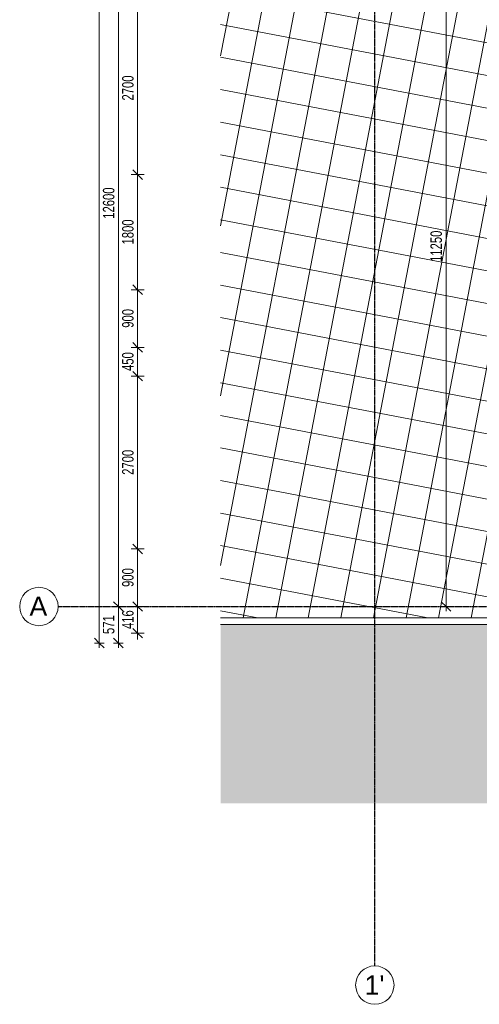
# Model space of a CAD drawing. Header units: millimetres. Extents: x -80560 to 110805, y -11020 to 52719.
# Tile 6 of 152: x 29345 to 36527, y 3783 to 19171. Entities that reach past the tile are written whole.
import ezdxf

# ---------------------------------------------------------------- set-up
doc = ezdxf.new("R2010")
doc.units = ezdxf.units.MM
doc.linetypes.add('CENTER2', pattern=[20, 8, -4, 4, -4])
for name, color, linetype, lineweight in [('A-ANNO-DIMS', 211, 'Continuous', 9), ('A-ANNO-DIMS-100', 211, 'Continuous', 9), ('A-FLOR', 192, 'Continuous', 18), ('A-FLOR-PATT', 8, 'Continuous', 18), ('S-GRID', 1, 'Continuous', 9), ('S-GRID-IDEN', 1, 'Continuous', 9)]:
    doc.layers.add(name, color=color, linetype=linetype, lineweight=lineweight)
doc.styles.add('Arial_5', font='arial.ttf', dxfattribs={"height": 300})
doc.styles.add('Arial_6', font='arial.ttf', dxfattribs={"width": 0.7, "height": 180})
doc.dimstyles.new('n3o_1_8', dxfattribs={"dimscale": 304.8, "dimtxt": 183.646692, "dimasz": 0.492126, "dimexe": 0.246063, "dimexo": 0.0625, "dimgap": 0.032808, "dimtad": 1, "dimdec": 0, "dimdsep": 46, "dimtxsty": 'Arial_6', "dimblk1": 'OBLIQUE', "dimblk2": 'OBLIQUE', "dimsah": 1, "dimcen": 0.09, "dimdle": 0.246063, "dimazin": 0, "dimtfac": 1, "dimtdec": 4, "dimtix": 1, "dimtmove": 0, "dimatfit": 3, "dimfxl": 0.246063, "dimfxlon": 1, "dimtvp": 1, "dimtolj": 1, "dimtzin": 0, "dimarcsym": 2})
doc.dimstyles.new('n3o_1_8_0_decimalen', dxfattribs={"dimscale": 304.8, "dimtxt": 183.646692, "dimasz": 0.492126, "dimexe": 0.328084, "dimexo": 0.0625, "dimgap": 0.032808, "dimtad": 1, "dimdec": 0, "dimdsep": 46, "dimtxsty": 'Arial_6', "dimblk1": 'OBLIQUE', "dimblk2": 'OBLIQUE', "dimsah": 1, "dimcen": 0.09, "dimdle": 0.328084, "dimazin": 0, "dimtfac": 1, "dimtdec": 4, "dimtix": 1, "dimtmove": 0, "dimatfit": 3, "dimfxl": 0.328084, "dimfxlon": 1, "dimtvp": 1, "dimtolj": 1, "dimtzin": 0, "dimarcsym": 2})
doc.dimstyles.new('n3o_1_8_3', dxfattribs={"dimscale": 304.8, "dimtxt": 183.646692, "dimasz": 0.492126, "dimexe": 0.246063, "dimexo": 0.0625, "dimgap": 0.032808, "dimtad": 1, "dimdec": 0, "dimdsep": 46, "dimtxsty": 'Arial_6', "dimblk1": 'OBLIQUE', "dimblk2": 'OBLIQUE', "dimsah": 1, "dimcen": 0.09, "dimdle": 0.246063, "dimazin": 0, "dimtfac": 1, "dimtdec": 4, "dimtix": 1, "dimtmove": 0, "dimatfit": 3, "dimfxl": 0.246063, "dimfxlon": 1, "dimtvp": 1, "dimtolj": 1, "dimtzin": 0, "dimarcsym": 2})

# ---------------------------------------------------------------- blocks, each defined once
blk = doc.blocks.new('Leonardo College_EHA_1489_R18_CF_situatie_2020_rvt-1-DO_00 begane grond')
at = {"layer": 'A-FLOR-PATT', "lineweight": 9}
h = blk.add_hatch(dxfattribs=at)
h.set_pattern_fill('FP_25', color=43, style=0, pattern_type=2)
h.set_pattern_definition([(169.149, (24084.14, 38525.2), (-94.128, -491.06), []), (259.149, (24084.14, 38525.2), (491.06, -94.128), [])])
h.paths.add_polyline_path([(14152, 9821), (14152, 34634), (13184, 34634), (13184, 34771), (12952, 34771), (12952, 48157), (13184, 48157), (13184, 48216), (18550, 48216), (18550, 48157), (19450, 48157), (19450, 48216), (19700, 48216), (19700, 48157), (20600, 48157), (20600, 48216), (21650, 48216), (21650, 48157), (22550, 48157), (22550, 48216), (23000, 48216), (23000, 48157), (24100, 48157), (24100, 48216), (26625, 48216), (26625, 48202), (26650, 48201), (26650, 48157), (28000, 48157), (28000, 48202), (28025, 48202), (28025, 48216), (29775, 48216), (29775, 48202), (29800, 48201), (29800, 48157), (29805, 48157), (29805, 48201), (29825, 48201), (29825, 48166), (31125, 48166), (31125, 48201), (31145, 48201), (31145, 48157), (31150, 48157), (31150, 48202), (31175, 48202), (31175, 48216), (32800, 48216), (32800, 48157), (33631, 48157), (33631, 49581), (7590, 49581), (7590, 9821), (12289, 9821)], flags=0)
h.paths.add_polyline_path([(10632, 32055), (10632, 32075), (10622, 32075), (10622, 32055), (10282, 32055), (10282, 32075), (10272, 32075), (10272, 32055), (9932, 32055), (9932, 32075), (9922, 32075), (9922, 32055), (9582, 32055), (9582, 32075), (9572, 32075), (9572, 32055), (9232, 32055), (9232, 32075), (9222, 32075), (9222, 32055), (8882, 32055), (8882, 32075), (8877, 32075), (8877, 32655), (10977, 32655), (10977, 32075), (10972, 32075), (10972, 32055)], flags=0)
h.paths.add_polyline_path([(67960, 48157), (67960, 49581), (48811, 49581), (48807, 48216), (49300, 48216), (49300, 48157), (51100, 48157), (51100, 48216), (54550, 48216), (54550, 48157), (57250, 48157), (57250, 48216), (60400, 48216), (60400, 48157), (62200, 48157), (62200, 48216), (64450, 48216), (64450, 48157), (67499, 48157)], flags=0)
h.paths.add_polyline_path([(27719, 48166), (27719, 48211), (27991, 48211), (27991, 48166), (27854, 48166)], flags=0)
h.paths.add_polyline_path([(27266, 48166), (26659, 48166), (26659, 48211), (27711, 48211), (27711, 48166), (27560, 48166)], flags=0)
h.paths.add_polyline_path([(31120, 48171), (29829, 48171), (29829, 48201), (31120, 48201)], flags=0)
h = blk.add_hatch(dxfattribs=at)
h.set_pattern_fill('FP_27', color=93, style=0, pattern_type=2)
h.set_pattern_definition([(90, (0, 0), (-456.197, 456.197), [120.967, -791.427]), (45, (0, 0), (-456.197, 456.197), [120.968, -524.193]), (135, (0, 0), (-456.197, -456.197), [120.968, -524.193])])
h.paths.add_polyline_path([(53548, 6923), (67447, 6923), (67425, 9701), (65130, 9701), (65130, 9711), (64440, 9713), (64440, 9701), (64450, 9701), (64450, 9584), (62200, 9584), (62200, 9701), (62210, 9701), (62210, 9720), (61626, 9721), (60390, 9721), (60390, 9701), (60400, 9701), (60400, 9584), (57700, 9584), (57700, 9701), (57710, 9701), (57710, 9721), (54990, 9721), (54990, 9701), (55000, 9701), (55000, 9584), (52300, 9584), (52300, 9701), (52268, 9701), (52268, 9694), (52290, 9694), (52290, 9684), (49610, 9684), (49610, 9694), (49632, 9694), (49632, 9701), (49600, 9700), (49600, 9584), (47450, 9584), (47450, 9701), (47418, 9701), (47418, 9694), (47440, 9694), (47440, 9684), (42960, 9684), (42960, 9694), (42982, 9694), (42982, 9701), (42950, 9700), (42950, 9584), (41600, 9584), (41600, 9701), (41568, 9701), (41568, 9694), (41590, 9694), (41590, 9684), (40683, 9684), (40682, 9678), (39817, 9678), (39817, 9684), (39710, 9684), (39710, 9694), (39732, 9694), (39732, 9701), (39700, 9701), (39700, 9584), (38800, 9584), (38800, 9701), (38768, 9701), (38768, 9694), (38790, 9694), (38790, 9684), (37910, 9684), (37910, 9694), (37932, 9694), (37932, 9701), (37900, 9701), (37900, 9584), (35200, 9584), (35200, 9701), (35168, 9701), (35168, 9694), (35190, 9694), (35190, 9684), (32510, 9684), (32510, 9694), (32532, 9694), (32532, 9701), (32500, 9701), (32500, 9584), (30100, 9584), (30100, 9701), (30068, 9701), (30068, 9694), (30090, 9694), (30090, 9684), (29210, 9684), (29210, 9694), (29232, 9694), (29232, 9701), (29200, 9701), (29200, 9584), (28527, 9584), (28527, 9701), (28495, 9701), (28495, 9694), (28517, 9694), (28517, 9684), (28412, 9684), (28409, 9668), (27544, 9668), (27542, 9684), (27437, 9684), (27437, 9694), (27459, 9694), (27459, 9701), (27427, 9701), (27427, 9584), (25750, 9584), (25750, 9701), (25718, 9701), (25718, 9694), (25740, 9694), (25740, 9684), (23960, 9684), (23960, 9694), (23982, 9694), (23982, 9701), (23950, 9700), (23950, 9584), (23050, 9584), (23050, 9701), (23018, 9701), (23018, 9694), (23040, 9694), (23040, 9684), (22160, 9684), (22160, 9694), (22182, 9694), (22182, 9701), (22150, 9701), (22150, 9584), (20350, 9584), (20350, 9701), (20318, 9701), (20318, 9694), (20340, 9694), (20340, 9684), (15860, 9684), (15860, 9694), (15882, 9694), (15882, 9701), (15850, 9700), (15850, 9584), (14384, 9584), (14384, 9721), (7590, 9721), (7590, 6923), (52710, 6923)], flags=0)
h.paths.add_polyline_path([(30068, 9713), (30073, 9713), (30073, 9721), (30068, 9721)], flags=0)
h.paths.add_polyline_path([(29227, 9713), (29232, 9713), (29232, 9721), (29227, 9721)], flags=0)
at = {"layer": 'A-FLOR', "color": 7}
for p, q in [((7590, 9821), (14152, 9821)), ((14384, 9721), (7590, 9721))]:
    blk.add_line(p, q, dxfattribs=at)
blk = doc.blocks.new('Grid - r_3_0mm-316018-DO_00 begane grond')
at = {"layer": 'S-GRID-IDEN'}
blk.add_circle((0, 0), 3, dxfattribs=at)
blk = doc.blocks.new('DIMBLOCK4-DO_00 begane grond')
at = {"layer": 'A-ANNO-DIMS-100'}
for p, q in [((30888, 22600), (30813, 22675)), ((30963, 22600), (30813, 22600)), ((30888, 22600), (30888, 10000)), ((30888, 22600), (30963, 22525)), ((30888, 22600), (30963, 22600)), ((30888, 10000), (30813, 10075)), ((30963, 10000), (30813, 10000)), ((30888, 10000), (30963, 9925)), ((30888, 10000), (30963, 10000))]:
    blk.add_line(p, q, dxfattribs=at)
at = {"layer": 'A-ANNO-DIMS-100', "color": 0, "insert": (30645, 16060), "char_height": 180, "width": 576.37, "attachment_point": 1, "rotation": 90, "line_spacing_factor": 0.941778, "style": 'Arial_6'}
blk.add_mtext('12600', dxfattribs=at)
blk = doc.blocks.new('_Oblique')
at = {"color": 0, "linetype": 'ByBlock', "lineweight": -2}
blk.add_line((-0.5, -0.5), (0.5, 0.5), dxfattribs=at)
blk = doc.blocks.new('DIMBLOCK5-DO_00 begane grond')
at = {"layer": 'A-ANNO-DIMS-100'}
for p, q in [((30888, 10000), (30813, 10075)), ((30963, 10000), (30813, 10000)), ((30888, 10000), (30888, 9354)), ((30888, 10000), (30963, 9925)), ((30888, 10000), (30963, 10000)), ((30888, 9429), (30813, 9504)), ((30963, 9429), (30813, 9429)), ((30888, 9429), (30963, 9354)), ((30888, 9429), (30963, 9429))]:
    blk.add_line(p, q, dxfattribs=at)
at = {"layer": 'A-ANNO-DIMS-100', "color": 0, "insert": (30645, 9570), "char_height": 180, "width": 345.82, "attachment_point": 1, "rotation": 90, "line_spacing_factor": 0.941778, "style": 'Arial_6'}
blk.add_mtext('571', dxfattribs=at)
blk = doc.blocks.new('DIMBLOCK60-DO_00 begane grond')
at = {"layer": 'A-ANNO-DIMS-100'}
for p, q in [((30588, 48371), (30513, 48446)), ((30663, 48371), (30513, 48371)), ((30588, 48446), (30588, 9354)), ((30588, 48371), (30663, 48296)), ((30588, 48371), (30663, 48371)), ((30588, 9429), (30513, 9504)), ((30663, 9429), (30513, 9429)), ((30588, 9429), (30663, 9354)), ((30588, 9429), (30663, 9429))]:
    blk.add_line(p, q, dxfattribs=at)
at = {"layer": 'A-ANNO-DIMS-100', "color": 0, "insert": (30345, 28660), "char_height": 180, "width": 576.37, "attachment_point": 1, "rotation": 90, "line_spacing_factor": 0.941778, "style": 'Arial_6'}
blk.add_mtext('38942', dxfattribs=at)
blk = doc.blocks.new('DIMBLOCK564-DO_00 begane grond')
at = {"layer": 'A-ANNO-DIMS-100'}
for p, q in [((31188, 10000), (31113, 10075)), ((31088, 10000), (31288, 10000)), ((31188, 10000), (31088, 10000)), ((31188, 9484), (31188, 10000)), ((31188, 10000), (31263, 9925)), ((31288, 9584), (31088, 9584)), ((31188, 9584), (31113, 9659)), ((31188, 9584), (31263, 9509)), ((31188, 9584), (31288, 9584))]:
    blk.add_line(p, q, dxfattribs=at)
at = {"layer": 'A-ANNO-DIMS-100', "color": 0, "insert": (30945, 9648), "char_height": 180, "width": 345.82, "attachment_point": 1, "rotation": 90, "line_spacing_factor": 0.941778, "style": 'Arial_6'}
blk.add_mtext('416', dxfattribs=at)
blk = doc.blocks.new('DIMBLOCK565-DO_00 begane grond')
at = {"layer": 'A-ANNO-DIMS-100'}
for p, q in [((31188, 10900), (31113, 10975)), ((31288, 10900), (31088, 10900)), ((31188, 10000), (31188, 10900)), ((31188, 10900), (31263, 10825)), ((31188, 10900), (31288, 10900)), ((31188, 10000), (31113, 10075)), ((31088, 10000), (31288, 10000)), ((31188, 10000), (31088, 10000)), ((31188, 10000), (31263, 9925))]:
    blk.add_line(p, q, dxfattribs=at)
at = {"layer": 'A-ANNO-DIMS-100', "color": 0, "insert": (30945, 10306), "char_height": 180, "width": 345.82, "attachment_point": 1, "rotation": 90, "line_spacing_factor": 0.941778, "style": 'Arial_6'}
blk.add_mtext('900', dxfattribs=at)
blk = doc.blocks.new('DIMBLOCK566-DO_00 begane grond')
at = {"layer": 'A-ANNO-DIMS-100'}
for p, q in [((31288, 13600), (31088, 13600)), ((31188, 13600), (31113, 13675)), ((31188, 10900), (31188, 13600)), ((31188, 13600), (31263, 13525)), ((31188, 13600), (31288, 13600)), ((31188, 10900), (31113, 10975)), ((31288, 10900), (31088, 10900)), ((31188, 10900), (31263, 10825)), ((31188, 10900), (31288, 10900))]:
    blk.add_line(p, q, dxfattribs=at)
at = {"layer": 'A-ANNO-DIMS-100', "color": 0, "insert": (30945, 12058), "char_height": 180, "width": 461.09, "attachment_point": 1, "rotation": 90, "line_spacing_factor": 0.941778, "style": 'Arial_6'}
blk.add_mtext('2700', dxfattribs=at)
blk = doc.blocks.new('DIMBLOCK567-DO_00 begane grond')
at = {"layer": 'A-ANNO-DIMS-100'}
for p, q in [((31288, 14050), (31088, 14050)), ((31188, 14050), (31113, 14125)), ((31188, 13600), (31188, 14050)), ((31188, 14050), (31263, 13975)), ((31188, 14050), (31288, 14050)), ((31288, 13600), (31088, 13600)), ((31188, 13600), (31113, 13675)), ((31188, 13600), (31263, 13525)), ((31188, 13600), (31288, 13600))]:
    blk.add_line(p, q, dxfattribs=at)
at = {"layer": 'A-ANNO-DIMS-100', "color": 0, "insert": (30945, 13681), "char_height": 180, "width": 345.82, "attachment_point": 1, "rotation": 90, "line_spacing_factor": 0.941778, "style": 'Arial_6'}
blk.add_mtext('450', dxfattribs=at)
blk = doc.blocks.new('DIMBLOCK568-DO_00 begane grond')
at = {"layer": 'A-ANNO-DIMS-100'}
for p, q in [((31288, 14950), (31088, 14950)), ((31188, 14950), (31113, 15025)), ((31188, 14050), (31188, 14950)), ((31188, 14950), (31263, 14875)), ((31188, 14950), (31288, 14950)), ((31288, 14050), (31088, 14050)), ((31188, 14050), (31113, 14125)), ((31188, 14050), (31263, 13975)), ((31188, 14050), (31288, 14050))]:
    blk.add_line(p, q, dxfattribs=at)
at = {"layer": 'A-ANNO-DIMS-100', "color": 0, "insert": (30945, 14356), "char_height": 180, "width": 345.82, "attachment_point": 1, "rotation": 90, "line_spacing_factor": 0.941778, "style": 'Arial_6'}
blk.add_mtext('900', dxfattribs=at)
blk = doc.blocks.new('DIMBLOCK569-DO_00 begane grond')
at = {"layer": 'A-ANNO-DIMS-100'}
for p, q in [((31188, 16750), (31113, 16825)), ((31288, 16750), (31088, 16750)), ((31188, 14950), (31188, 16750)), ((31188, 16750), (31263, 16675)), ((31188, 16750), (31288, 16750)), ((31288, 14950), (31088, 14950)), ((31188, 14950), (31113, 15025)), ((31188, 14950), (31263, 14875)), ((31188, 14950), (31288, 14950))]:
    blk.add_line(p, q, dxfattribs=at)
at = {"layer": 'A-ANNO-DIMS-100', "color": 0, "insert": (30945, 15658), "char_height": 180, "width": 461.09, "attachment_point": 1, "rotation": 90, "line_spacing_factor": 0.941778, "style": 'Arial_6'}
blk.add_mtext('1800', dxfattribs=at)
blk = doc.blocks.new('DIMBLOCK570-DO_00 begane grond')
at = {"layer": 'A-ANNO-DIMS-100'}
for p, q in [((31288, 19450), (31088, 19450)), ((31188, 19450), (31113, 19525)), ((31188, 16750), (31188, 19450)), ((31188, 19450), (31263, 19375)), ((31188, 19450), (31288, 19450)), ((31188, 16750), (31113, 16825)), ((31288, 16750), (31088, 16750)), ((31188, 16750), (31263, 16675)), ((31188, 16750), (31288, 16750))]:
    blk.add_line(p, q, dxfattribs=at)
at = {"layer": 'A-ANNO-DIMS-100', "color": 0, "insert": (30945, 17908), "char_height": 180, "width": 461.09, "attachment_point": 1, "rotation": 90, "line_spacing_factor": 0.941778, "style": 'Arial_6'}
blk.add_mtext('2700', dxfattribs=at)
blk = doc.blocks.new('DIMBLOCK619-DO_00 begane grond')
at = {"layer": 'A-ANNO-DIMS-100'}
for p, q in [((36007, 21250), (35932, 21325)), ((36082, 21250), (35932, 21250)), ((36007, 21250), (36007, 9925)), ((36007, 21250), (36082, 21175)), ((36007, 21250), (36082, 21250)), ((36007, 10000), (35932, 10075)), ((36082, 10000), (35932, 10000)), ((36007, 10000), (36082, 9925)), ((36007, 10000), (36082, 10000))]:
    blk.add_line(p, q, dxfattribs=at)
at = {"layer": 'A-ANNO-DIMS-100', "color": 0, "insert": (35763, 15385), "char_height": 180, "width": 576.37, "attachment_point": 1, "rotation": 90, "line_spacing_factor": 0.941778, "style": 'Arial_6'}
blk.add_mtext('11250', dxfattribs=at)

msp = doc.modelspace()

# ---------------------------------------------------------------- linework, layer by layer
at = {"layer": 'S-GRID', "linetype": 'CENTER2', "lineweight": 25}
for p, q in [((34894.8, 4383.3), (34894.8, 52119.1)), ((29945.3, 10000), (110204.9, 10000))]:
    msp.add_line(p, q, dxfattribs=at)

# ---------------------------------------------------------------- block references
at = {"color": 250, "lineweight": 5}
msp.add_blockref('Leonardo College_EHA_1489_R18_CF_situatie_2020_rvt-1-DO_00 begane grond', (24894.8, 0), dxfattribs=at)
at = {"layer": 'S-GRID-IDEN', "xscale": 99.99999999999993, "yscale": 99.99999999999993, "zscale": 99.99999999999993, "rotation": 269.9999999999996}
msp.add_blockref('Grid - r_3_0mm-316018-DO_00 begane grond', (29645.3, 10000), dxfattribs=at)
at = {"layer": 'S-GRID-IDEN', "xscale": 99.99999999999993, "yscale": 99.99999999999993, "zscale": 99.99999999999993}
msp.add_blockref('Grid - r_3_0mm-316018-DO_00 begane grond', (34894.8, 4083.3), dxfattribs=at)

# ---------------------------------------------------------------- texts
at = {"layer": 'S-GRID-IDEN', "char_height": 300, "attachment_point": 1, "style": 'Arial_5'}
for s, insert, width in [('A', (29497.2, 10154.5), 344.726), ("1'", (34732.7, 4235.1), 384.81)]:
    msp.add_mtext(s, dxfattribs=dict(at, insert=insert, width=width))

# ---------------------------------------------------------------- dimensions: what is measured, and where the dimension line sits
at = {"layer": 'A-ANNO-DIMS'}
for base, p1, p2, dimstyle, override, picture, middle in [((30588.4, 9429), (30663.4, 48371), (30663.4, 9429), 'n3o_1_8', {"dimpost": '<>', "dimfxl": 38942}, 'DIMBLOCK60-DO_00 begane grond', (30486.4, 28900)), ((30888.4, 10000), (30963.4, 22600), (30963.4, 10000), 'n3o_1_8', {"dimpost": '<>', "dimfxl": 12600}, 'DIMBLOCK4-DO_00 begane grond', (30786.5, 16300)), ((36006.5, 10000), (36081.5, 21250), (36081.5, 10000), 'n3o_1_8_3', {"dimpost": '<>', "dimfxl": 11250}, 'DIMBLOCK619-DO_00 begane grond', (35904.6, 15625)), ((31188.4, 19450), (31288.4, 16750), (31288.4, 19450), 'n3o_1_8_0_decimalen', {"dimpost": '<>', "dimfxl": 2700}, 'DIMBLOCK570-DO_00 begane grond', (31086.5, 18100)), ((31188.4, 16750), (31288.4, 14950), (31288.4, 16750), 'n3o_1_8_0_decimalen', {"dimpost": '<>', "dimfxl": 1800}, 'DIMBLOCK569-DO_00 begane grond', (31086.5, 15850)), ((31188.4, 14950), (31288.4, 14050), (31288.4, 14950), 'n3o_1_8_0_decimalen', {"dimpost": '<>', "dimfxl": 900}, 'DIMBLOCK568-DO_00 begane grond', (31086.5, 14500)), ((31188.4, 14050), (31288.4, 13600), (31288.4, 14050), 'n3o_1_8_0_decimalen', {"dimpost": '<>', "dimfxl": 450}, 'DIMBLOCK567-DO_00 begane grond', (31086.5, 13825)), ((31188.4, 13600), (31288.4, 10900), (31288.4, 13600), 'n3o_1_8_0_decimalen', {"dimpost": '<>', "dimfxl": 2700}, 'DIMBLOCK566-DO_00 begane grond', (31086.5, 12250)), ((31188.4, 10900), (31088.4, 10000), (31288.4, 10900), 'n3o_1_8_0_decimalen', {"dimpost": '<>', "dimfxl": 921.954446}, 'DIMBLOCK565-DO_00 begane grond', (31086.5, 10450)), ((30888.4, 9429), (30963.4, 10000), (30963.4, 9429), 'n3o_1_8', {"dimpost": '<>', "dimfxl": 571}, 'DIMBLOCK5-DO_00 begane grond', (30786.5, 9714.5)), ((31188.4, 10000), (31288.4, 9584), (31088.4, 10000), 'n3o_1_8_0_decimalen', {"dimpost": '<>', "dimfxl": 461.579896}, 'DIMBLOCK564-DO_00 begane grond', (31086.5, 9792))]:
    dim = msp.add_linear_dim(base=base, p1=p1, p2=p2, angle=90, dimstyle=dimstyle, override=override, dxfattribs=at)
    dim.commit()
    dim.dimension.update_dxf_attribs({"geometry": picture, "text_midpoint": middle})

doc.saveas('drawing.dxf')
